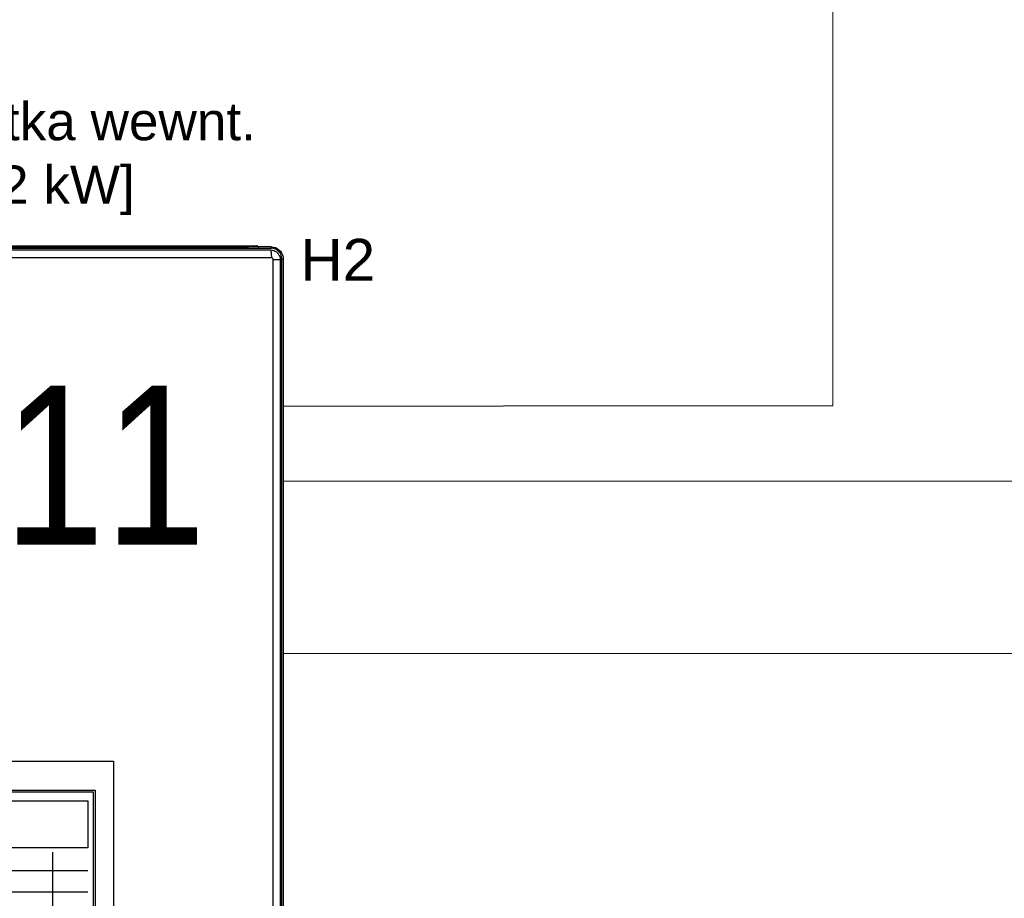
# Model space of a CAD drawing. Header units: millimetres. Extents: x 39871 to 53385, y 51832 to 57813.
# Tile 84 of 88: x 49173 to 49690, y 53254 to 53716. Entities that reach past the tile are written whole.
import ezdxf

# ---------------------------------------------------------------- set-up
doc = ezdxf.new("R2010")
doc.units = ezdxf.units.MM
doc.linetypes.add('ACAD_ISO02W100', pattern=[15, 12, -3])
doc.layers.add('AQUAREA', color=7, linetype='Continuous')
doc.layers.add('SCRITTE', color=7, linetype='Continuous')
doc.layers.add('COLLEGAMENTI ELETTRICI', color=3, linetype='Continuous', lineweight=30)
doc.layers.add('RITORNO', color=160, linetype='Continuous', lineweight=30)
doc.styles.add('ARIAL', font='ARIALN.TTF')
doc.styles.get("Standard").update_dxf_attribs({"font": 'GOTHIC.TTF'})

# ---------------------------------------------------------------- blocks, each defined once
blk = doc.blocks.new('serie h')
at = {"layer": 'AQUAREA', "lineweight": -3}
blk.add_line((21779.51, -263.01), (21779.51, -270.42), dxfattribs=at)
for points in [[(21808.29, -183.43), (21746.09, -183.43)], [(21746.09, -183.61), (21808.29, -183.61)], [(21749.08, -183.3), (21805.29, -183.3)], [(21805.29, -183.35), (21749.08, -183.35)], [(21749.08, -183.4), (21805.29, -183.4)], [(21805.29, -183.3), (21805.51, -183.3), (21805.71, -183.3), (21805.9, -183.3), (21806.07, -183.3), (21806.21, -183.3), (21806.31, -183.3), (21806.37, -183.3), (21806.39, -183.3)], [(21805.29, -183.35), (21805.29, -183.34), (21805.29, -183.33), (21805.29, -183.32), (21805.29, -183.31), (21805.29, -183.31), (21805.29, -183.3), (21805.29, -183.3), (21805.29, -183.3)], [(21805.29, -183.35), (21805.29, -183.4)], [(21806.52, -183.35), (21806.5, -183.35), (21806.43, -183.35), (21806.31, -183.35), (21806.16, -183.35), (21805.98, -183.35), (21805.76, -183.35), (21805.53, -183.35), (21805.29, -183.35)], [(21805.29, -183.43), (21805.29, -183.43), (21805.29, -183.42), (21805.29, -183.41), (21805.29, -183.4)], [(21806.57, -183.4), (21806.54, -183.4), (21806.47, -183.4), (21806.35, -183.4), (21806.2, -183.4), (21806, -183.4), (21805.78, -183.4), (21805.54, -183.4), (21805.29, -183.4)], [(21806.52, -183.35), (21806.51, -183.34), (21806.49, -183.33), (21806.48, -183.32), (21806.46, -183.31), (21806.44, -183.31), (21806.43, -183.3), (21806.41, -183.3), (21806.39, -183.3)], [(21806.57, -183.4), (21806.52, -183.35)], [(21806.57, -183.4), (21806.58, -183.41), (21806.6, -183.42), (21806.62, -183.43), (21806.63, -183.43)], [(21808.29, -183.43), (21808.56, -183.45), (21808.82, -183.52), (21809.07, -183.64), (21809.29, -183.79), (21809.48, -183.99), (21809.64, -184.21), (21809.76, -184.46), (21809.83, -184.72), (21809.85, -184.99)], [(21808.29, -183.61), (21808.29, -183.58), (21808.29, -183.54), (21808.29, -183.51), (21808.29, -183.48), (21808.29, -183.46), (21808.29, -183.44), (21808.29, -183.43), (21808.29, -183.43)], [(21809.67, -184.99), (21809.64, -184.72), (21809.56, -184.46), (21809.43, -184.22), (21809.26, -184.01), (21809.05, -183.84), (21808.82, -183.72), (21808.56, -183.64), (21808.29, -183.61)], [(21808.29, -184.87), (21804.64, -184.87), (21800.99, -184.87), (21797.34, -184.87), (21793.68, -184.87), (21790.02, -184.87), (21786.35, -184.87), (21782.69, -184.87), (21779.02, -184.87), (21775.36, -184.87), (21771.69, -184.87), (21768.02, -184.87), (21764.36, -184.87), (21760.7, -184.87), (21757.04, -184.87), (21753.39, -184.87), (21749.73, -184.87), (21746.09, -184.87)], [(21746.21, -183.83), (21749.84, -183.83), (21753.48, -183.83), (21757.12, -183.83), (21760.76, -183.83), (21764.41, -183.83), (21768.06, -183.83), (21771.71, -183.83), (21775.36, -183.83), (21779.01, -183.83), (21782.67, -183.83), (21786.32, -183.83), (21789.97, -183.83), (21793.62, -183.83), (21797.26, -183.83), (21800.9, -183.83), (21804.54, -183.83), (21808.17, -183.83)], [(21795.67, -183.82), (21795.76, -183.82)], [(21795.75, -183.83), (21795.76, -183.81)], [(21795.75, -183.83), (21797.92, -183.83)], [(21797.91, -183.81), (21797.92, -183.83)], [(21797.92, -183.82), (21798.01, -183.82)], [(21808.17, -183.83), (21808.24, -183.83), (21808.39, -183.85), (21808.46, -183.86), (21808.62, -183.91), (21808.75, -183.97), (21808.86, -184.03), (21808.95, -184.09), (21809.09, -184.21), (21809.18, -184.32), (21809.24, -184.41), (21809.29, -184.48), (21809.33, -184.55), (21809.39, -184.7), (21809.43, -184.83), (21809.44, -184.9), (21809.45, -184.98), (21809.46, -185.12)], [(21808.17, -183.83), (21808.19, -183.85), (21808.22, -183.91), (21808.24, -184.01), (21808.25, -184.14), (21808.27, -184.29), (21808.28, -184.47), (21808.29, -184.67), (21808.29, -184.87)], [(21808.54, -185.12), (21808.52, -185.04), (21808.48, -184.97), (21808.42, -184.91), (21808.34, -184.88), (21808.29, -184.87)], [(21809.67, -297.92), (21809.67, -184.99)], [(21809.67, -184.99), (21809.7, -184.99), (21809.74, -184.99), (21809.77, -184.99), (21809.8, -184.99), (21809.82, -184.99), (21809.84, -184.99), (21809.85, -184.99), (21809.85, -184.99)], [(21809.67, -297.92), (21809.67, -184.99)], [(21809.85, -184.99), (21809.85, -297.92)], [(21809.85, -184.99), (21809.85, -297.92)], [(21808.54, -298.26), (21808.54, -185.12)], [(21809.46, -185.12), (21809.44, -185.12), (21809.39, -185.12), (21809.31, -185.12), (21809.19, -185.12), (21809.06, -185.12), (21808.9, -185.12), (21808.72, -185.12), (21808.54, -185.12)], [(21808.54, -298.26), (21808.54, -185.12)], [(21809.46, -185.12), (21809.46, -298.26)], [(21809.46, -185.12), (21809.46, -298.26)], [(21809.85, -228.04), (21809.85, -228.08)], [(21766.85, -288.39), (21766.85, -251.07), (21787.53, -251.07), (21787.53, -288.39)], [(21809.47, -257.54), (21809.48, -257.55)], [(21809.47, -257.54), (21809.47, -259.71)], [(21809.48, -259.7), (21809.47, -259.71)], [(21784.18, -265.46), (21784.18, -265.46), (21784.01, -265.46), (21783.83, -265.46), (21783.65, -265.46), (21783.47, -265.46), (21783.28, -265.46), (21783.1, -265.46), (21770.15, -265.46)], [(21784.18, -268.27), (21784.18, -268.27), (21784.01, -268.27), (21783.83, -268.27), (21783.65, -268.27), (21783.47, -268.27), (21783.28, -268.27), (21783.1, -268.27), (21770.15, -268.27)]]:
    blk.add_lwpolyline(points, dxfattribs=at)
for points in [[(21769.22, -254.85), (21785.14, -254.85), (21785.14, -271.29), (21769.22, -271.29)], [(21769.47, -255.08), (21784.88, -255.08), (21784.88, -271.01), (21769.47, -271.01)], [(21770.1, -256.26), (21784.18, -256.26), (21784.18, -262.45), (21770.1, -262.45)]]:
    blk.add_lwpolyline(points, close=True, dxfattribs=at)
blk = doc.blocks.new('2')
at = {"layer": 'SCRITTE', "insert": (16218.29, 2955.42), "char_height": 5.5, "width": 8.2355, "attachment_point": 1}
blk.add_mtext('{\\fArial|b0|i0|c0|p34;H2}', dxfattribs=at)

msp = doc.modelspace()

# ---------------------------------------------------------------- linework, layer by layer
at = {"layer": 'COLLEGAMENTI ELETTRICI', "linetype": 'ACAD_ISO02W100', "lineweight": 13, "ltscale": 0.02}
for p, q in [((49600.06, 53513.28), (49600.06, 53731.53)), ((49311.1, 53513.11), (49600.06, 53513.28)), ((50189.74, 53473.61), (49311.1, 53473.61)), ((50173.72, 53382.92), (49311.1, 53382.92))]:
    msp.add_line(p, q, dxfattribs=at)

# ---------------------------------------------------------------- block references
at = {"lineweight": 30, "xscale": 4, "yscale": 4, "zscale": 4}
msp.add_blockref('2', (-15553.01, 41779.4), dxfattribs=at)
at = {"layer": 'RITORNO', "lineweight": 30, "xscale": 4, "yscale": 4, "zscale": 4}
msp.add_blockref('serie h', (-37928.3, 54330.56), dxfattribs=at)

# ---------------------------------------------------------------- texts
at = {"color": 3, "style": 'ARIAL'}
msp.add_text('11', height=83.571, dxfattribs=at).set_placement((49163.94, 53440.23))
at = {"layer": 'SCRITTE', "insert": (49185.7, 53643.28), "char_height": 20, "width": 286.9403, "attachment_point": 5}
msp.add_mtext('\\pxqc;{\\fArial|b0|i0|c0|p34;Jednostka wewnt.\\P[12 kW]}', dxfattribs=at)

doc.saveas('drawing.dxf')
